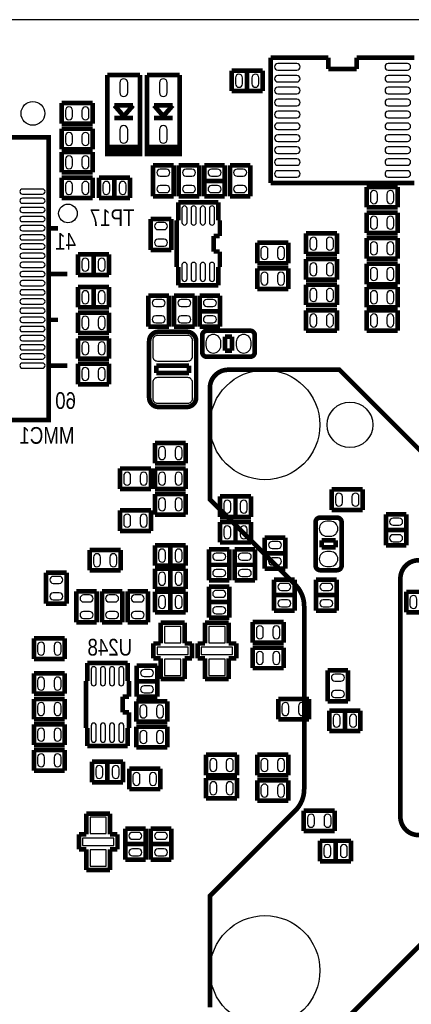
# Model space of a CAD drawing. Extents: x 0 to 181, y -28 to 74.
# Tile 8 of 13: x 86 to 108, y 20 to 74. Entities that reach past the tile are written whole.
import ezdxf
from ezdxf.enums import TextEntityAlignment as Align

# ---------------------------------------------------------------- set-up
doc = ezdxf.new("R2010")
doc.units = 0
doc.layers.add('DXF_BOT', color=7, linetype='CONTINUOUS')

msp = doc.modelspace()

# ---------------------------------------------------------------- linework, layer by layer
at = {"layer": 'DXF_BOT'}
for points in [[(0.040386, 5.266182), (6.040374, 5.266182), (6.040374, 1.066292), (13.640308, 1.066292), (13.640308, 0.066294), (167.140382, 0.066294), (167.140382, 3.316224, -0.414214), (168.14038, 4.316222), (179.83327, 4.316222, 0.199006), (180.186838, 4.46278), (180.493924, 4.769866, 0.198726), (180.640228, 5.123434), (180.640228, 68.509134, 0.198726), (180.493924, 68.862702), (180.186838, 69.169788, 0.199006), (179.83327, 69.316346), (168.14038, 69.316346, -0.414214), (167.140382, 70.316344), (167.140382, 73.566274), (22.64029, 73.566274), (22.64029, 71.966328), (14.400276, 71.966328), (14.400276, 72.4662), (0.040386, 72.4662)], [(100.223828, 70.819264), (101.265228, 70.819264, 1), (101.265228, 71.174864), (100.223828, 71.174864, 1)], [(106.252772, 70.819264), (107.294172, 70.819264, 1), (107.294172, 71.174864), (106.252772, 71.174864, 1)], [(98.292412, 70.0659), (98.292412, 70.3961, 1), (97.911412, 70.3961), (97.911412, 70.0659, 1)], [(99.192588, 70.0659), (99.192588, 70.3961, 1), (98.811588, 70.3961), (98.811588, 70.0659, 1)], [(100.223828, 70.169278), (101.265228, 70.169278, 1), (101.265228, 70.524878), (100.223828, 70.524878, 1)], [(106.252772, 70.169278), (107.294172, 70.169278, 1), (107.294172, 70.524878), (106.252772, 70.524878, 1)], [(91.6051, 70.123812), (91.6051, 69.590412, 1), (92.0369, 69.590412), (92.0369, 70.123812, 1)], [(93.7641, 70.123812), (93.7641, 69.590412, 1), (94.1959, 69.590412), (94.1959, 70.123812, 1)], [(100.223828, 69.519292), (101.265228, 69.519292, 1), (101.265228, 69.874892), (100.223828, 69.874892, 1)], [(106.252772, 69.519292), (107.294172, 69.519292, 1), (107.294172, 69.874892), (106.252772, 69.874892, 1)], [(89.021412, 68.2879), (89.021412, 68.6181, 1), (88.640412, 68.6181), (88.640412, 68.2879, 1)], [(89.921588, 68.2879), (89.921588, 68.6181, 1), (89.540588, 68.6181), (89.540588, 68.2879, 1)], [(100.223828, 68.869306), (101.265228, 68.869306, 1), (101.265228, 69.224906), (100.223828, 69.224906, 1)], [(106.252772, 68.869306), (107.294172, 68.869306, 1), (107.294172, 69.224906), (106.252772, 69.224906, 1)], [(100.223828, 68.21932), (101.265228, 68.21932, 1), (101.265228, 68.57492), (100.223828, 68.57492, 1)], [(106.252772, 68.21932), (107.294172, 68.21932, 1), (107.294172, 68.57492), (106.252772, 68.57492, 1)], [(91.6051, 67.569588), (91.6051, 67.036188, 1), (92.0369, 67.036188), (92.0369, 67.569588, 1)], [(93.7641, 67.569588), (93.7641, 67.036188, 1), (94.1959, 67.036188), (94.1959, 67.569588, 1)], [(100.223828, 67.56908), (101.265228, 67.56908, 1), (101.265228, 67.92468), (100.223828, 67.92468, 1)], [(106.252772, 67.56908), (107.294172, 67.56908, 1), (107.294172, 67.92468), (106.252772, 67.92468, 1)], [(89.021412, 66.8909), (89.021412, 67.2211, 1), (88.640412, 67.2211), (88.640412, 66.8909, 1)], [(89.921588, 66.8909), (89.921588, 67.2211, 1), (89.540588, 67.2211), (89.540588, 66.8909, 1)], [(100.223828, 66.919094), (101.265228, 66.919094, 1), (101.265228, 67.274694), (100.223828, 67.274694, 1)], [(106.252772, 66.919094), (107.294172, 66.919094, 1), (107.294172, 67.274694), (106.252772, 67.274694, 1)], [(89.021412, 65.6209), (89.021412, 65.9511, 1), (88.640412, 65.9511), (88.640412, 65.6209, 1)], [(89.921588, 65.6209), (89.921588, 65.9511, 1), (89.540588, 65.9511), (89.540588, 65.6209, 1)], [(100.223828, 66.269108), (101.265228, 66.269108, 1), (101.265228, 66.624708), (100.223828, 66.624708, 1)], [(106.252772, 66.269108), (107.294172, 66.269108, 1), (107.294172, 66.624708), (106.252772, 66.624708, 1)], [(100.223828, 65.619122), (101.265228, 65.619122, 1), (101.265228, 65.974722), (100.223828, 65.974722, 1)], [(106.252772, 65.619122), (107.294172, 65.619122, 1), (107.294172, 65.974722), (106.252772, 65.974722, 1)], [(94.1451, 65.410588), (93.8149, 65.410588, 1), (93.8149, 65.029588), (94.1451, 65.029588, 1)], [(95.5421, 65.410588), (95.2119, 65.410588, 1), (95.2119, 65.029588), (95.5421, 65.029588, 1)], [(96.6089, 65.029588), (96.9391, 65.029588, 1), (96.9391, 65.410588), (96.6089, 65.410588, 1)], [(98.3361, 65.410588), (98.0059, 65.410588, 1), (98.0059, 65.029588), (98.3361, 65.029588, 1)], [(100.223828, 64.969136), (101.265228, 64.969136, 1), (101.265228, 65.324736), (100.223828, 65.324736, 1)], [(106.252772, 64.969136), (107.294172, 64.969136, 1), (107.294172, 65.324736), (106.252772, 65.324736, 1)], [(89.021412, 64.2239), (89.021412, 64.5541, 1), (88.640412, 64.5541), (88.640412, 64.2239, 1)], [(89.921588, 64.2239), (89.921588, 64.5541, 1), (89.540588, 64.5541), (89.540588, 64.2239, 1)], [(91.053412, 64.2239), (91.053412, 64.5541, 1), (90.672412, 64.5541), (90.672412, 64.2239, 1)], [(91.953588, 64.2239), (91.953588, 64.5541, 1), (91.572588, 64.5541), (91.572588, 64.2239, 1)], [(94.1451, 64.510412), (93.8149, 64.510412, 1), (93.8149, 64.129412), (94.1451, 64.129412, 1)], [(95.5421, 64.510412), (95.2119, 64.510412, 1), (95.2119, 64.129412), (95.5421, 64.129412, 1)], [(96.6089, 64.129412), (96.9391, 64.129412, 1), (96.9391, 64.510412), (96.6089, 64.510412, 1)], [(98.3361, 64.510412), (98.0059, 64.510412, 1), (98.0059, 64.129412), (98.3361, 64.129412, 1)], [(87.383112, 64.325754), (86.290912, 64.325754, 1), (86.290912, 64.046354), (87.383112, 64.046354, 1)], [(105.658412, 63.7159), (105.658412, 64.0461, 1), (105.277412, 64.0461), (105.277412, 63.7159, 1)], [(106.558588, 63.7159), (106.558588, 64.0461, 1), (106.177588, 64.0461), (106.177588, 63.7159, 1)], [(87.383112, 63.825628), (86.290912, 63.825628, 1), (86.290912, 63.546228), (87.383112, 63.546228, 1)], [(87.383112, 63.325756), (86.290912, 63.325756, 1), (86.290912, 63.046356), (87.383112, 63.046356, 1)], [(94.995238, 63.261494), (94.995238, 62.499494, 1), (95.274638, 62.499494), (95.274638, 63.261494, 1)], [(95.495364, 63.261494), (95.495364, 62.499494, 1), (95.774764, 62.499494), (95.774764, 63.261494, 1)], [(95.995236, 63.261494), (95.995236, 62.499494, 1), (96.274636, 62.499494), (96.274636, 63.261494, 1)], [(96.495362, 63.261494), (96.495362, 62.499494, 1), (96.774762, 62.499494), (96.774762, 63.261494, 1)], [(87.383112, 62.82563), (86.290912, 62.82563, 1), (86.290912, 62.54623), (87.383112, 62.54623, 1)], [(93.6879, 62.108588), (94.0181, 62.108588, 1), (94.0181, 62.489588), (93.6879, 62.489588, 1)], [(105.277412, 62.6491), (105.277412, 62.3189, 1), (105.658412, 62.3189), (105.658412, 62.6491, 1)], [(106.177588, 62.6491), (106.177588, 62.3189, 1), (106.558588, 62.3189), (106.558588, 62.6491, 1)], [(87.383112, 62.325758), (86.290912, 62.325758, 1), (86.290912, 62.046358), (87.383112, 62.046358, 1)], [(87.383112, 61.825632), (86.290912, 61.825632, 1), (86.290912, 61.546232), (87.383112, 61.546232, 1)], [(87.383112, 61.32576), (86.290912, 61.32576, 1), (86.290912, 61.04636), (87.383112, 61.04636, 1)], [(93.6879, 61.208412), (94.0181, 61.208412, 1), (94.0181, 61.589412), (93.6879, 61.589412, 1)], [(102.356412, 61.1759), (102.356412, 61.5061, 1), (101.975412, 61.5061), (101.975412, 61.1759, 1)], [(103.256588, 61.1759), (103.256588, 61.5061, 1), (102.875588, 61.5061), (102.875588, 61.1759, 1)], [(105.658412, 60.9219), (105.658412, 61.2521, 1), (105.277412, 61.2521), (105.277412, 60.9219, 1)], [(106.558588, 60.9219), (106.558588, 61.2521, 1), (106.177588, 61.2521), (106.177588, 60.9219, 1)], [(87.383112, 60.825634), (86.290912, 60.825634, 1), (86.290912, 60.546234), (87.383112, 60.546234, 1)], [(99.308412, 60.9981), (99.308412, 60.6679, 1), (99.689412, 60.6679), (99.689412, 60.9981, 1)], [(100.208588, 60.9981), (100.208588, 60.6679, 1), (100.589588, 60.6679), (100.589588, 60.9981, 1)], [(87.383112, 60.325762), (86.290912, 60.325762, 1), (86.290912, 60.046362), (87.383112, 60.046362, 1)], [(89.910412, 60.0329), (89.910412, 60.3631, 1), (89.529412, 60.3631), (89.529412, 60.0329, 1)], [(90.810588, 60.0329), (90.810588, 60.3631, 1), (90.429588, 60.3631), (90.429588, 60.0329, 1)], [(94.995238, 60.182506), (94.995238, 59.420506, 1), (95.274638, 59.420506), (95.274638, 60.182506, 1)], [(95.495364, 60.182506), (95.495364, 59.420506, 1), (95.774764, 59.420506), (95.774764, 60.182506, 1)], [(95.995236, 60.182506), (95.995236, 59.420506, 1), (96.274636, 59.420506), (96.274636, 60.182506, 1)], [(96.495362, 60.182506), (96.495362, 59.420506, 1), (96.774762, 59.420506), (96.774762, 60.182506, 1)], [(101.975412, 60.1091), (101.975412, 59.7789, 1), (102.356412, 59.7789), (102.356412, 60.1091, 1)], [(102.875588, 60.1091), (102.875588, 59.7789, 1), (103.256588, 59.7789), (103.256588, 60.1091, 1)], [(87.383112, 59.825636), (86.290912, 59.825636, 1), (86.290912, 59.546236), (87.383112, 59.546236, 1)], [(99.689412, 59.2709), (99.689412, 59.6011, 1), (99.308412, 59.6011), (99.308412, 59.2709, 1)], [(100.589588, 59.2709), (100.589588, 59.6011, 1), (100.208588, 59.6011), (100.208588, 59.2709, 1)], [(105.277412, 59.8551), (105.277412, 59.5249, 1), (105.658412, 59.5249), (105.658412, 59.8551, 1)], [(106.177588, 59.8551), (106.177588, 59.5249, 1), (106.558588, 59.5249), (106.558588, 59.8551, 1)], [(87.383112, 59.325764), (86.290912, 59.325764, 1), (86.290912, 59.046364), (87.383112, 59.046364, 1)], [(87.383112, 58.825638), (86.290912, 58.825638, 1), (86.290912, 58.546238), (87.383112, 58.546238, 1)], [(89.910412, 58.2549), (89.910412, 58.5851, 1), (89.529412, 58.5851), (89.529412, 58.2549, 1)], [(90.810588, 58.2549), (90.810588, 58.5851, 1), (90.429588, 58.5851), (90.429588, 58.2549, 1)], [(102.356412, 58.3819), (102.356412, 58.7121, 1), (101.975412, 58.7121), (101.975412, 58.3819, 1)], [(103.256588, 58.3819), (103.256588, 58.7121, 1), (102.875588, 58.7121), (102.875588, 58.3819, 1)], [(105.658412, 58.2549), (105.658412, 58.5851, 1), (105.277412, 58.5851), (105.277412, 58.2549, 1)], [(106.558588, 58.2549), (106.558588, 58.5851, 1), (106.177588, 58.5851), (106.177588, 58.2549, 1)], [(87.383112, 58.325766), (86.290912, 58.325766, 1), (86.290912, 58.046366), (87.383112, 58.046366, 1)], [(93.8911, 58.298588), (93.5609, 58.298588, 1), (93.5609, 57.917588), (93.8911, 57.917588, 1)], [(95.2881, 58.298588), (94.9579, 58.298588, 1), (94.9579, 57.917588), (95.2881, 57.917588, 1)], [(96.6851, 58.298588), (96.3549, 58.298588, 1), (96.3549, 57.917588), (96.6851, 57.917588, 1)], [(87.383112, 57.82564), (86.290912, 57.82564, 1), (86.290912, 57.54624), (87.383112, 57.54624, 1)], [(101.975412, 57.3151), (101.975412, 56.9849, 1), (102.356412, 56.9849), (102.356412, 57.3151, 1)], [(102.875588, 57.3151), (102.875588, 56.9849, 1), (103.256588, 56.9849), (103.256588, 57.3151, 1)], [(105.277412, 57.3151), (105.277412, 56.9849, 1), (105.658412, 56.9849), (105.658412, 57.3151, 1)], [(106.177588, 57.3151), (106.177588, 56.9849, 1), (106.558588, 56.9849), (106.558588, 57.3151, 1)], [(87.383112, 57.325768), (86.290912, 57.325768, 1), (86.290912, 57.046368), (87.383112, 57.046368, 1)], [(89.910412, 56.8579), (89.910412, 57.1881, 1), (89.529412, 57.1881), (89.529412, 56.8579, 1)], [(90.810588, 56.8579), (90.810588, 57.1881, 1), (90.429588, 57.1881), (90.429588, 56.8579, 1)], [(93.8911, 57.398412), (93.5609, 57.398412, 1), (93.5609, 57.017412), (93.8911, 57.017412, 1)], [(95.2881, 57.398412), (94.9579, 57.398412, 1), (94.9579, 57.017412), (95.2881, 57.017412, 1)], [(96.6851, 57.398412), (96.3549, 57.398412, 1), (96.3549, 57.017412), (96.6851, 57.017412, 1)], [(87.383112, 56.825642), (86.290912, 56.825642, 1), (86.290912, 56.546242), (87.383112, 56.546242, 1)], [(87.383112, 56.32577), (86.290912, 56.32577, 1), (86.290912, 56.04637), (87.383112, 56.04637, 1)], [(89.910412, 55.4609), (89.910412, 55.7911, 1), (89.529412, 55.7911), (89.529412, 55.4609, 1)], [(90.810588, 55.4609), (90.810588, 55.7911, 1), (90.429588, 55.7911), (90.429588, 55.4609, 1)], [(93.4085, 56.077612), (93.4085, 55.188612, 0.414214), (93.6625, 54.934612), (95.3135, 54.934612, 0.414214), (95.5675, 55.188612), (95.5675, 56.077612, 0.414214), (95.3135, 56.331612), (93.6625, 56.331612, 0.414214), (93.4085, 56.077612)], [(96.3041, 55.9816), (96.3041, 55.7784, 1), (97.1169, 55.7784), (97.1169, 55.9816, 1)], [(97.9551, 55.9816), (97.9551, 55.7784, 1), (98.7679, 55.7784), (98.7679, 55.9816, 1)], [(87.383112, 55.825644), (86.290912, 55.825644, 1), (86.290912, 55.546244), (87.383112, 55.546244, 1)], [(87.383112, 55.325772), (86.290912, 55.325772, 1), (86.290912, 55.046372), (87.383112, 55.046372, 1)], [(87.383112, 54.825646), (86.290912, 54.825646, 1), (86.290912, 54.546246), (87.383112, 54.546246, 1)], [(89.910412, 54.0639), (89.910412, 54.3941, 1), (89.529412, 54.3941), (89.529412, 54.0639, 1)], [(90.810588, 54.0639), (90.810588, 54.3941, 1), (90.429588, 54.3941), (90.429588, 54.0639, 1)], [(93.4085, 53.777388), (93.4085, 52.888388, 0.414214), (93.6625, 52.634388), (95.3135, 52.634388, 0.414214), (95.5675, 52.888388), (95.5675, 53.777388, 0.414214), (95.3135, 54.031388), (93.6625, 54.031388, 0.414214), (93.4085, 53.777388)], [(94.101412, 49.7459), (94.101412, 50.0761, 1), (93.720412, 50.0761), (93.720412, 49.7459, 1)], [(95.001588, 49.7459), (95.001588, 50.0761, 1), (94.620588, 50.0761), (94.620588, 49.7459, 1)], [(92.196412, 48.3489), (92.196412, 48.6791, 1), (91.815412, 48.6791), (91.815412, 48.3489, 1)], [(93.096588, 48.3489), (93.096588, 48.6791, 1), (92.715588, 48.6791), (92.715588, 48.3489, 1)], [(94.101412, 48.3489), (94.101412, 48.6791, 1), (93.720412, 48.6791), (93.720412, 48.3489, 1)], [(95.001588, 48.3489), (95.001588, 48.6791, 1), (94.620588, 48.6791), (94.620588, 48.3489, 1)], [(94.101412, 46.9519), (94.101412, 47.2821, 1), (93.720412, 47.2821), (93.720412, 46.9519, 1)], [(95.001588, 46.9519), (95.001588, 47.2821, 1), (94.620588, 47.2821), (94.620588, 46.9519, 1)], [(97.657412, 46.8249), (97.657412, 47.1551, 1), (97.276412, 47.1551), (97.276412, 46.8249, 1)], [(98.557588, 46.8249), (98.557588, 47.1551, 1), (98.176588, 47.1551), (98.176588, 46.8249, 1)], [(103.753412, 47.2059), (103.753412, 47.5361, 1), (103.372412, 47.5361), (103.372412, 47.2059, 1)], [(104.653588, 47.2059), (104.653588, 47.5361, 1), (104.272588, 47.5361), (104.272588, 47.2059, 1)], [(92.196412, 46.0629), (92.196412, 46.3931, 1), (91.815412, 46.3931), (91.815412, 46.0629, 1)], [(93.096588, 46.0629), (93.096588, 46.3931, 1), (92.715588, 46.3931), (92.715588, 46.0629, 1)], [(106.5149, 45.979588), (106.8451, 45.979588, 1), (106.8451, 46.360588), (106.5149, 46.360588, 1)], [(97.276412, 45.7581), (97.276412, 45.4279, 1), (97.657412, 45.4279), (97.657412, 45.7581, 1)], [(98.176588, 45.7581), (98.176588, 45.4279, 1), (98.557588, 45.4279), (98.557588, 45.7581, 1)], [(103.0986, 46.1899), (102.8954, 46.1899, 1), (102.8954, 45.3771), (103.0986, 45.3771, 1)], [(106.5149, 45.079412), (106.8451, 45.079412, 1), (106.8451, 45.460412), (106.5149, 45.460412, 1)], [(93.720412, 44.4881), (93.720412, 44.1579, 1), (94.101412, 44.1579), (94.101412, 44.4881, 1)], [(94.620588, 44.4881), (94.620588, 44.1579, 1), (95.001588, 44.1579), (95.001588, 44.4881, 1)], [(100.2411, 45.090588), (99.9109, 45.090588, 1), (99.9109, 44.709588), (100.2411, 44.709588, 1)], [(90.164412, 44.2341), (90.164412, 43.9039, 1), (90.545412, 43.9039), (90.545412, 44.2341, 1)], [(91.064588, 44.2341), (91.064588, 43.9039, 1), (91.445588, 43.9039), (91.445588, 44.2341, 1)], [(97.1931, 44.455588), (96.8629, 44.455588, 1), (96.8629, 44.074588), (97.1931, 44.074588, 1)], [(98.5901, 44.455588), (98.2599, 44.455588, 1), (98.2599, 44.074588), (98.5901, 44.074588, 1)], [(100.2411, 44.190412), (99.9109, 44.190412, 1), (99.9109, 43.809412), (100.2411, 43.809412, 1)], [(103.0986, 44.5389), (102.8954, 44.5389, 1), (102.8954, 43.7261), (103.0986, 43.7261, 1)], [(97.1931, 43.555412), (96.8629, 43.555412, 1), (96.8629, 43.174412), (97.1931, 43.174412, 1)], [(98.5901, 43.555412), (98.2599, 43.555412, 1), (98.2599, 43.174412), (98.5901, 43.174412, 1)], [(87.9729, 42.804588), (88.3031, 42.804588, 1), (88.3031, 43.185588), (87.9729, 43.185588, 1)], [(93.720412, 43.2181), (93.720412, 42.8879, 1), (94.101412, 42.8879), (94.101412, 43.2181, 1)], [(94.620588, 43.2181), (94.620588, 42.8879, 1), (95.001588, 42.8879), (95.001588, 43.2181, 1)], [(100.4189, 42.423588), (100.7491, 42.423588, 1), (100.7491, 42.804588), (100.4189, 42.804588, 1)], [(102.7049, 42.423588), (103.0351, 42.423588, 1), (103.0351, 42.804588), (102.7049, 42.804588, 1)], [(87.9729, 41.904412), (88.3031, 41.904412, 1), (88.3031, 42.285412), (87.9729, 42.285412, 1)], [(89.9541, 42.169588), (89.6239, 42.169588, 1), (89.6239, 41.788588), (89.9541, 41.788588, 1)], [(91.3511, 42.169588), (91.0209, 42.169588, 1), (91.0209, 41.788588), (91.3511, 41.788588, 1)], [(92.7481, 42.169588), (92.4179, 42.169588, 1), (92.4179, 41.788588), (92.7481, 41.788588, 1)], [(93.720412, 41.9481), (93.720412, 41.6179, 1), (94.101412, 41.6179), (94.101412, 41.9481, 1)], [(94.620588, 41.9481), (94.620588, 41.6179, 1), (95.001588, 41.6179), (95.001588, 41.9481, 1)], [(96.8629, 42.042588), (97.1931, 42.042588, 1), (97.1931, 42.423588), (96.8629, 42.423588, 1)], [(107.436412, 41.9481), (107.436412, 41.6179, 1), (107.817412, 41.6179), (107.817412, 41.9481, 1)], [(96.8629, 41.142412), (97.1931, 41.142412, 1), (97.1931, 41.523412), (96.8629, 41.523412, 1)], [(100.4189, 41.523412), (100.7491, 41.523412, 1), (100.7491, 41.904412), (100.4189, 41.904412, 1)], [(102.7049, 41.523412), (103.0351, 41.523412, 1), (103.0351, 41.904412), (102.7049, 41.904412, 1)], [(89.9541, 41.269412), (89.6239, 41.269412, 1), (89.6239, 40.888412), (89.9541, 40.888412, 1)], [(91.3511, 41.269412), (91.0209, 41.269412, 1), (91.0209, 40.888412), (91.3511, 40.888412, 1)], [(92.7481, 41.269412), (92.4179, 41.269412, 1), (92.4179, 40.888412), (92.7481, 40.888412, 1)], [(99.435412, 39.9669), (99.435412, 40.2971, 1), (99.054412, 40.2971), (99.054412, 39.9669, 1)], [(100.335588, 39.9669), (100.335588, 40.2971, 1), (99.954588, 40.2971), (99.954588, 39.9669, 1)], [(87.497412, 39.0779), (87.497412, 39.4081, 1), (87.116412, 39.4081), (87.116412, 39.0779, 1)], [(88.397588, 39.0779), (88.397588, 39.4081, 1), (88.016588, 39.4081), (88.016588, 39.0779, 1)], [(99.435412, 38.5699), (99.435412, 38.9001, 1), (99.054412, 38.9001), (99.054412, 38.5699, 1)], [(100.335588, 38.5699), (100.335588, 38.9001, 1), (99.954588, 38.9001), (99.954588, 38.5699, 1)], [(90.042238, 38.115494), (90.042238, 37.353494, 1), (90.321638, 37.353494), (90.321638, 38.115494, 1)], [(90.542364, 38.115494), (90.542364, 37.353494, 1), (90.821764, 37.353494), (90.821764, 38.115494, 1)], [(91.042236, 38.115494), (91.042236, 37.353494, 1), (91.321636, 37.353494), (91.321636, 38.115494, 1)], [(91.542362, 38.115494), (91.542362, 37.353494, 1), (91.821762, 37.353494), (91.821762, 38.115494, 1)], [(87.497412, 37.1729), (87.497412, 37.5031, 1), (87.116412, 37.5031), (87.116412, 37.1729, 1)], [(88.397588, 37.1729), (88.397588, 37.5031, 1), (88.016588, 37.5031), (88.016588, 37.1729, 1)], [(93.2561, 38.105588), (92.9259, 38.105588, 1), (92.9259, 37.724588), (93.2561, 37.724588, 1)], [(103.3399, 37.470588), (103.6701, 37.470588, 1), (103.6701, 37.851588), (103.3399, 37.851588, 1)], [(93.2561, 37.205412), (92.9259, 37.205412, 1), (92.9259, 36.824412), (93.2561, 36.824412, 1)], [(103.3399, 36.570412), (103.6701, 36.570412, 1), (103.6701, 36.951412), (103.3399, 36.951412, 1)], [(87.497412, 35.7759), (87.497412, 36.1061, 1), (87.116412, 36.1061), (87.116412, 35.7759, 1)], [(88.397588, 35.7759), (88.397588, 36.1061, 1), (88.016588, 36.1061), (88.016588, 35.7759, 1)], [(92.704412, 35.9791), (92.704412, 35.6489, 1), (93.085412, 35.6489), (93.085412, 35.9791, 1)], [(93.604588, 35.9791), (93.604588, 35.6489, 1), (93.985588, 35.6489), (93.985588, 35.9791, 1)], [(100.832412, 35.7759), (100.832412, 36.1061, 1), (100.451412, 36.1061), (100.451412, 35.7759, 1)], [(101.732588, 35.7759), (101.732588, 36.1061, 1), (101.351588, 36.1061), (101.351588, 35.7759, 1)], [(103.626412, 35.1409), (103.626412, 35.4711, 1), (103.245412, 35.4711), (103.245412, 35.1409, 1)], [(104.526588, 35.1409), (104.526588, 35.4711, 1), (104.145588, 35.4711), (104.145588, 35.1409, 1)], [(90.042238, 35.036506), (90.042238, 34.274506, 1), (90.321638, 34.274506), (90.321638, 35.036506, 1)], [(90.542364, 35.036506), (90.542364, 34.274506, 1), (90.821764, 34.274506), (90.821764, 35.036506, 1)], [(91.042236, 35.036506), (91.042236, 34.274506, 1), (91.321636, 34.274506), (91.321636, 35.036506, 1)], [(91.542362, 35.036506), (91.542362, 34.274506, 1), (91.821762, 34.274506), (91.821762, 35.036506, 1)], [(87.497412, 34.3789), (87.497412, 34.7091, 1), (87.116412, 34.7091), (87.116412, 34.3789, 1)], [(88.397588, 34.3789), (88.397588, 34.7091, 1), (88.016588, 34.7091), (88.016588, 34.3789, 1)], [(92.704412, 34.5821), (92.704412, 34.2519, 1), (93.085412, 34.2519), (93.085412, 34.5821, 1)], [(93.604588, 34.5821), (93.604588, 34.2519, 1), (93.985588, 34.2519), (93.985588, 34.5821, 1)], [(87.497412, 32.9819), (87.497412, 33.3121, 1), (87.116412, 33.3121), (87.116412, 32.9819, 1)], [(88.397588, 32.9819), (88.397588, 33.3121, 1), (88.016588, 33.3121), (88.016588, 32.9819, 1)], [(90.672412, 32.3469), (90.672412, 32.6771, 1), (90.291412, 32.6771), (90.291412, 32.3469, 1)], [(91.572588, 32.3469), (91.572588, 32.6771, 1), (91.191588, 32.6771), (91.191588, 32.3469, 1)], [(96.514412, 33.0581), (96.514412, 32.7279, 1), (96.895412, 32.7279), (96.895412, 33.0581, 1)], [(97.414588, 33.0581), (97.414588, 32.7279, 1), (97.795588, 32.7279), (97.795588, 33.0581, 1)], [(99.689412, 32.7279), (99.689412, 33.0581, 1), (99.308412, 33.0581), (99.308412, 32.7279, 1)], [(100.589588, 32.7279), (100.589588, 33.0581, 1), (100.208588, 33.0581), (100.208588, 32.7279, 1)], [(92.704412, 31.9659), (92.704412, 32.2961, 1), (92.323412, 32.2961), (92.323412, 31.9659, 1)], [(93.604588, 31.9659), (93.604588, 32.2961, 1), (93.223588, 32.2961), (93.223588, 31.9659, 1)], [(96.895412, 31.4579), (96.895412, 31.7881, 1), (96.514412, 31.7881), (96.514412, 31.4579, 1)], [(97.795588, 31.4579), (97.795588, 31.7881, 1), (97.414588, 31.7881), (97.414588, 31.4579, 1)], [(99.308412, 31.6611), (99.308412, 31.3309, 1), (99.689412, 31.3309), (99.689412, 31.6611, 1)], [(100.208588, 31.6611), (100.208588, 31.3309, 1), (100.589588, 31.3309), (100.589588, 31.6611, 1)], [(101.848412, 30.0101), (101.848412, 29.6799, 1), (102.229412, 29.6799), (102.229412, 30.0101, 1)], [(102.748588, 30.0101), (102.748588, 29.6799, 1), (103.129588, 29.6799), (103.129588, 30.0101, 1)], [(92.6211, 29.215588), (92.2909, 29.215588, 1), (92.2909, 28.834588), (92.6211, 28.834588, 1)], [(94.0181, 29.215588), (93.6879, 29.215588, 1), (93.6879, 28.834588), (94.0181, 28.834588, 1)], [(102.737412, 28.3591), (102.737412, 28.0289, 1), (103.118412, 28.0289), (103.118412, 28.3591, 1)], [(103.637588, 28.3591), (103.637588, 28.0289, 1), (104.018588, 28.0289), (104.018588, 28.3591, 1)], [(92.6211, 28.315412), (92.2909, 28.315412, 1), (92.2909, 27.934412), (92.6211, 27.934412, 1)], [(94.0181, 28.315412), (93.6879, 28.315412, 1), (93.6879, 27.934412), (94.0181, 27.934412, 1)]]:
    msp.add_lwpolyline(points, format="xyb", close=True, dxfattribs=at)
at = {"layer": 'DXF_BOT', "const_width": 0.254}
for points in [[(99.842828, 71.498968), (99.842828, 64.645032)], [(102.983284, 71.498968), (99.843082, 71.498968)], [(102.983284, 70.878446), (102.983284, 71.498968)], [(107.674918, 71.498968), (104.534716, 71.498968)], [(104.534716, 71.498968), (104.534716, 70.878446)], [(104.534716, 70.878446), (102.983284, 70.878446)], [(90.932, 70.542912), (90.932, 66.363088)], [(92.71, 70.542912), (90.932, 70.542912)], [(92.71, 66.363088), (92.71, 70.542912)], [(93.091, 70.542912), (93.091, 66.363088)], [(94.869, 70.542912), (93.091, 70.542912)], [(94.869, 66.363088), (94.869, 70.542912)], [(99.395788, 70.7898), (97.708212, 70.7898)], [(97.708212, 70.7898), (97.708212, 69.6722)], [(98.552, 70.7898), (98.552, 69.6722)], [(99.395788, 69.6722), (99.395788, 70.7898)], [(97.708212, 69.6722), (99.395788, 69.6722)], [(88.437212, 69.0118), (88.437212, 67.8942)], [(90.124788, 69.0118), (88.437212, 69.0118)], [(90.124788, 67.8942), (90.124788, 69.0118)], [(91.313, 68.8848), (92.329, 68.8848)], [(91.821, 68.3006), (91.313, 68.8848)], [(92.329, 68.8848), (91.821, 68.3006)], [(93.472, 68.8848), (94.488, 68.8848)], [(93.98, 68.3006), (93.472, 68.8848)], [(94.488, 68.8848), (93.98, 68.3006)], [(92.329, 68.199), (91.313, 68.199)], [(94.488, 68.199), (93.472, 68.199)], [(88.437212, 67.8942), (90.124788, 67.8942)], [(88.437212, 67.6148), (88.437212, 66.4972)], [(90.124788, 67.6148), (88.437212, 67.6148)], [(90.124788, 66.4972), (90.124788, 67.6148)], [(91.059, 66.617088), (92.71, 66.617088)], [(93.218, 66.617088), (94.869, 66.617088)], [(88.437212, 66.4972), (90.124788, 66.4972)], [(88.437212, 66.3448), (88.437212, 65.2272)], [(90.124788, 66.3448), (88.437212, 66.3448)], [(90.124788, 65.2272), (90.124788, 66.3448)], [(92.71, 66.363088), (90.932, 66.363088), (90.932, 66.236088), (92.71, 66.236088), (92.71, 66.490088), (91.059, 66.490088)], [(94.869, 66.363088), (93.091, 66.363088), (93.091, 66.236088), (94.869, 66.236088), (94.869, 66.490088), (93.218, 66.490088)], [(94.5388, 65.613788), (93.4212, 65.613788)], [(93.4212, 65.613788), (93.4212, 63.926212)], [(94.5388, 63.926212), (94.5388, 65.613788)], [(95.9358, 65.613788), (94.8182, 65.613788)], [(94.8182, 65.613788), (94.8182, 63.926212)], [(95.9358, 63.926212), (95.9358, 65.613788)], [(97.3328, 65.613788), (96.2152, 65.613788)], [(96.2152, 65.613788), (96.2152, 63.926212)], [(97.3328, 63.926212), (97.3328, 65.613788)], [(98.7298, 65.613788), (97.6122, 65.613788)], [(97.6122, 65.613788), (97.6122, 63.926212)], [(98.7298, 63.926212), (98.7298, 65.613788)], [(88.437212, 65.2272), (90.124788, 65.2272)], [(88.437212, 64.9478), (88.437212, 63.8302)], [(90.124788, 64.9478), (88.437212, 64.9478)], [(90.124788, 63.8302), (90.124788, 64.9478)], [(92.156788, 64.9478), (90.469212, 64.9478)], [(90.469212, 64.9478), (90.469212, 63.8302)], [(91.313, 64.9478), (91.313, 63.8302)], [(92.156788, 63.8302), (92.156788, 64.9478)], [(97.3328, 64.77), (96.2152, 64.77)], [(99.843082, 64.645032), (107.674918, 64.645032)], [(105.074212, 64.4398), (105.074212, 63.3222)], [(106.761788, 64.4398), (105.074212, 64.4398)], [(106.761788, 63.3222), (106.761788, 64.4398)], [(88.437212, 63.8302), (90.124788, 63.8302)], [(90.469212, 63.8302), (92.156788, 63.8302)], [(93.4212, 63.926212), (94.5388, 63.926212)], [(94.8182, 63.926212), (95.9358, 63.926212)], [(96.2152, 63.926212), (97.3328, 63.926212)], [(97.6122, 63.926212), (98.7298, 63.926212)], [(96.977962, 63.604394), (94.792038, 63.604394)], [(94.792038, 63.604394), (94.792038, 62.618112)], [(96.977962, 62.618112), (96.977962, 63.604394)], [(105.074212, 63.3222), (106.761788, 63.3222)], [(106.761788, 63.0428), (105.074212, 63.0428)], [(105.074212, 63.0428), (105.074212, 61.9252)], [(106.761788, 61.9252), (106.761788, 63.0428)], [(94.4118, 62.692788), (93.2942, 62.692788)], [(93.2942, 62.692788), (93.2942, 61.005212)], [(94.4118, 61.005212), (94.4118, 62.692788)], [(94.792038, 62.618112), (94.707964, 62.618112)], [(94.707964, 62.618112), (94.707964, 60.063888)], [(97.062036, 62.618112), (96.977962, 62.618112)], [(97.062036, 61.766704), (97.062036, 62.618112)], [(87.726012, 62.186058), (88.234012, 62.186058)], [(96.721422, 60.915296), (96.721422, 61.766704)], [(96.721422, 61.766704), (97.062036, 61.766704)], [(101.772212, 61.8998), (101.772212, 60.7822)], [(103.459788, 61.8998), (101.772212, 61.8998)], [(103.459788, 60.7822), (103.459788, 61.8998)], [(105.074212, 61.9252), (106.761788, 61.9252)], [(100.792788, 61.3918), (99.105212, 61.3918)], [(99.105212, 61.3918), (99.105212, 60.2742)], [(100.792788, 60.2742), (100.792788, 61.3918)], [(105.074212, 61.6458), (105.074212, 60.5282)], [(106.761788, 61.6458), (105.074212, 61.6458)], [(106.761788, 60.5282), (106.761788, 61.6458)], [(91.013788, 60.7568), (89.326212, 60.7568)], [(89.326212, 60.7568), (89.326212, 59.6392)], [(90.17, 60.7568), (90.17, 59.6392)], [(91.013788, 59.6392), (91.013788, 60.7568)], [(93.2942, 61.005212), (94.4118, 61.005212)], [(97.062036, 60.915296), (96.721422, 60.915296)], [(97.062036, 60.063888), (97.062036, 60.915296)], [(101.772212, 60.7822), (103.459788, 60.7822)], [(94.707964, 60.063888), (94.792038, 60.063888)], [(94.792038, 60.063888), (94.792038, 59.077606)], [(96.977962, 59.077606), (96.977962, 60.063888)], [(96.977962, 60.063888), (97.062036, 60.063888)], [(99.105212, 60.2742), (100.792788, 60.2742)], [(103.459788, 60.5028), (101.772212, 60.5028)], [(101.772212, 60.5028), (101.772212, 59.3852)], [(103.459788, 59.3852), (103.459788, 60.5028)], [(105.074212, 60.5282), (106.761788, 60.5282)], [(106.761788, 60.2488), (105.074212, 60.2488)], [(105.074212, 60.2488), (105.074212, 59.1312)], [(106.761788, 59.1312), (106.761788, 60.2488)], [(87.726012, 59.685936), (88.742012, 59.685936)], [(89.326212, 59.6392), (91.013788, 59.6392)], [(99.105212, 59.9948), (99.105212, 58.8772)], [(100.792788, 59.9948), (99.105212, 59.9948)], [(100.792788, 58.8772), (100.792788, 59.9948)], [(94.792038, 59.077606), (96.977962, 59.077606)], [(101.772212, 59.3852), (103.459788, 59.3852)], [(101.772212, 59.1058), (101.772212, 57.9882)], [(103.459788, 59.1058), (101.772212, 59.1058)], [(103.459788, 57.9882), (103.459788, 59.1058)], [(105.074212, 59.1312), (106.761788, 59.1312)], [(91.013788, 58.9788), (89.326212, 58.9788)], [(89.326212, 58.9788), (89.326212, 57.8612)], [(90.17, 58.9788), (90.17, 57.8612)], [(91.013788, 57.8612), (91.013788, 58.9788)], [(94.2848, 58.501788), (93.1672, 58.501788)], [(93.1672, 58.501788), (93.1672, 56.814212)], [(94.2848, 56.814212), (94.2848, 58.501788)], [(95.6818, 58.501788), (94.5642, 58.501788)], [(94.5642, 58.501788), (94.5642, 56.814212)], [(95.6818, 56.814212), (95.6818, 58.501788)], [(95.9612, 58.501788), (95.9612, 56.814212)], [(97.0788, 58.501788), (95.9612, 58.501788)], [(97.0788, 56.814212), (97.0788, 58.501788)], [(99.105212, 58.8772), (100.792788, 58.8772)], [(105.074212, 58.9788), (105.074212, 57.8612)], [(106.761788, 58.9788), (105.074212, 58.9788)], [(106.761788, 57.8612), (106.761788, 58.9788)], [(101.772212, 57.9882), (103.459788, 57.9882)], [(89.326212, 57.8612), (91.013788, 57.8612)], [(89.326212, 57.5818), (89.326212, 56.4642)], [(91.013788, 57.5818), (89.326212, 57.5818)], [(91.013788, 56.4642), (91.013788, 57.5818)], [(95.9612, 57.658), (97.0788, 57.658)], [(103.459788, 57.7088), (101.772212, 57.7088)], [(101.772212, 57.7088), (101.772212, 56.5912)], [(103.459788, 56.5912), (103.459788, 57.7088)], [(105.074212, 57.8612), (106.761788, 57.8612)], [(106.761788, 57.7088), (105.074212, 57.7088)], [(105.074212, 57.7088), (105.074212, 56.5912)], [(106.761788, 56.5912), (106.761788, 57.7088)], [(87.726012, 57.186068), (88.234012, 57.186068)], [(89.326212, 56.4642), (91.013788, 56.4642)], [(93.1672, 56.814212), (94.2848, 56.814212)], [(94.5642, 56.814212), (95.6818, 56.814212)], [(95.9612, 56.814212), (97.0788, 56.814212)], [(101.772212, 56.5912), (103.459788, 56.5912)], [(105.074212, 56.5912), (106.761788, 56.5912)], [(89.326212, 56.1848), (89.326212, 55.0672)], [(91.013788, 56.1848), (89.326212, 56.1848)], [(91.013788, 55.0672), (91.013788, 56.1848)], [(97.7265, 56.261), (97.3455, 56.261)], [(97.3455, 56.261), (97.3455, 55.499)], [(97.7265, 55.499), (97.7265, 56.261)], [(97.3455, 55.499), (97.7265, 55.499)], [(87.726012, 54.685946), (88.742012, 54.685946)], [(89.326212, 55.0672), (91.013788, 55.0672)], [(89.326212, 54.7878), (89.326212, 53.6702)], [(91.013788, 54.7878), (89.326212, 54.7878)], [(91.013788, 53.6702), (91.013788, 54.7878)], [(93.599, 54.682898), (93.599, 54.283102)], [(95.377, 54.682898), (93.599, 54.682898)], [(93.599, 54.283102), (95.377, 54.283102)], [(95.377, 54.283102), (95.377, 54.682898)], [(89.326212, 53.6702), (91.013788, 53.6702)], [(93.517212, 50.4698), (93.517212, 49.3522)], [(95.204788, 50.4698), (93.517212, 50.4698)], [(95.204788, 49.3522), (95.204788, 50.4698)], [(93.517212, 49.3522), (95.204788, 49.3522)], [(91.612212, 49.0728), (91.612212, 47.9552)], [(93.299788, 49.0728), (91.612212, 49.0728)], [(93.299788, 47.9552), (93.299788, 49.0728)], [(93.517212, 49.0728), (93.517212, 47.9552)], [(95.204788, 49.0728), (93.517212, 49.0728)], [(95.204788, 47.9552), (95.204788, 49.0728)], [(91.612212, 47.9552), (93.299788, 47.9552)], [(93.517212, 47.9552), (95.204788, 47.9552)], [(103.169212, 47.9298), (103.169212, 46.8122)], [(104.856788, 47.9298), (103.169212, 47.9298)], [(104.856788, 46.8122), (104.856788, 47.9298)], [(93.517212, 47.6758), (93.517212, 46.5582)], [(95.204788, 47.6758), (93.517212, 47.6758)], [(95.204788, 46.5582), (95.204788, 47.6758)], [(98.760788, 47.5488), (97.073212, 47.5488)], [(97.073212, 47.5488), (97.073212, 46.4312)], [(97.917, 47.5488), (97.917, 46.4312)], [(98.760788, 46.4312), (98.760788, 47.5488)], [(91.612212, 46.7868), (91.612212, 45.6692)], [(93.299788, 46.7868), (91.612212, 46.7868)], [(93.299788, 45.6692), (93.299788, 46.7868)], [(103.169212, 46.8122), (104.856788, 46.8122)], [(93.517212, 46.5582), (95.204788, 46.5582)], [(97.073212, 46.4312), (98.760788, 46.4312)], [(98.760788, 46.1518), (97.073212, 46.1518)], [(97.073212, 46.1518), (97.073212, 45.0342)], [(97.917, 45.0342), (97.917, 46.1518)], [(98.760788, 45.0342), (98.760788, 46.1518)], [(107.2388, 46.563788), (106.1212, 46.563788)], [(106.1212, 46.563788), (106.1212, 44.876212)], [(107.2388, 44.876212), (107.2388, 46.563788)], [(91.612212, 45.6692), (93.299788, 45.6692)], [(107.2388, 45.72), (106.1212, 45.72)], [(97.073212, 45.0342), (98.760788, 45.0342)], [(99.5172, 45.293788), (99.5172, 43.606212)], [(100.6348, 45.293788), (99.5172, 45.293788)], [(100.6348, 43.606212), (100.6348, 45.293788)], [(103.378, 45.1485), (102.616, 45.1485)], [(102.616, 45.1485), (102.616, 44.7675)], [(103.378, 44.7675), (103.378, 45.1485)], [(91.648788, 44.6278), (89.961212, 44.6278)], [(89.961212, 44.6278), (89.961212, 43.5102)], [(91.648788, 43.5102), (91.648788, 44.6278)], [(95.204788, 44.8818), (93.517212, 44.8818)], [(93.517212, 44.8818), (93.517212, 43.7642)], [(94.361, 43.7642), (94.361, 44.8818)], [(95.204788, 43.7642), (95.204788, 44.8818)], [(96.4692, 44.658788), (96.4692, 42.971212)], [(97.5868, 44.658788), (96.4692, 44.658788)], [(97.5868, 42.971212), (97.5868, 44.658788)], [(97.8662, 44.658788), (97.8662, 42.971212)], [(98.9838, 44.658788), (97.8662, 44.658788)], [(98.9838, 42.971212), (98.9838, 44.658788)], [(102.616, 44.7675), (103.378, 44.7675)], [(106.1212, 44.876212), (107.2388, 44.876212)], [(99.5172, 44.45), (100.6348, 44.45)], [(89.961212, 43.5102), (91.648788, 43.5102)], [(93.517212, 43.7642), (95.204788, 43.7642)], [(95.204788, 43.6118), (93.517212, 43.6118)], [(93.517212, 43.6118), (93.517212, 42.4942)], [(94.361, 42.4942), (94.361, 43.6118)], [(95.204788, 42.4942), (95.204788, 43.6118)], [(96.4692, 43.815), (97.5868, 43.815)], [(97.8662, 43.815), (98.9838, 43.815)], [(99.5172, 43.606212), (100.6348, 43.606212)], [(88.6968, 43.388788), (87.5792, 43.388788)], [(87.5792, 43.388788), (87.5792, 41.701212)], [(88.6968, 41.701212), (88.6968, 43.388788)], [(96.4692, 42.971212), (97.5868, 42.971212)], [(97.8662, 42.971212), (98.9838, 42.971212)], [(101.1428, 43.007788), (100.0252, 43.007788)], [(100.0252, 43.007788), (100.0252, 41.320212)], [(101.1428, 41.320212), (101.1428, 43.007788)], [(103.4288, 43.007788), (102.3112, 43.007788)], [(102.3112, 43.007788), (102.3112, 41.320212)], [(103.4288, 41.320212), (103.4288, 43.007788)], [(90.3478, 42.372788), (89.2302, 42.372788)], [(89.2302, 42.372788), (89.2302, 40.685212)], [(90.3478, 40.685212), (90.3478, 42.372788)], [(91.7448, 42.372788), (90.6272, 42.372788)], [(90.6272, 42.372788), (90.6272, 40.685212)], [(91.7448, 40.685212), (91.7448, 42.372788)], [(93.1418, 42.372788), (92.0242, 42.372788)], [(92.0242, 42.372788), (92.0242, 40.685212)], [(93.1418, 40.685212), (93.1418, 42.372788)], [(93.517212, 42.4942), (95.204788, 42.4942)], [(95.204788, 42.3418), (93.517212, 42.3418)], [(93.517212, 42.3418), (93.517212, 41.2242)], [(94.361, 41.2242), (94.361, 42.3418)], [(95.204788, 41.2242), (95.204788, 42.3418)], [(97.5868, 42.626788), (96.4692, 42.626788)], [(96.4692, 42.626788), (96.4692, 40.939212)], [(97.5868, 40.939212), (97.5868, 42.626788)], [(108.920788, 42.3418), (107.233212, 42.3418)], [(107.233212, 42.3418), (107.233212, 41.2242)], [(101.1428, 42.164), (100.0252, 42.164)], [(103.4288, 42.164), (102.3112, 42.164)], [(87.5792, 41.701212), (88.6968, 41.701212)], [(97.5868, 41.783), (96.4692, 41.783)], [(100.0252, 41.320212), (101.1428, 41.320212)], [(102.3112, 41.320212), (103.4288, 41.320212)], [(93.517212, 41.2242), (95.204788, 41.2242)], [(96.4692, 40.939212), (97.5868, 40.939212)], [(107.233212, 41.2242), (108.920788, 41.2242)], [(89.2302, 40.685212), (90.3478, 40.685212)], [(90.6272, 40.685212), (91.7448, 40.685212)], [(92.0242, 40.685212), (93.1418, 40.685212)], [(95.1357, 40.653716), (93.8403, 40.653716)], [(93.8403, 40.653716), (93.8403, 39.5224)], [(95.1357, 39.5224), (95.1357, 40.653716)], [(97.5487, 40.653716), (96.2533, 40.653716)], [(96.2533, 40.653716), (96.2533, 39.5224)], [(97.5487, 39.5224), (97.5487, 40.653716)], [(98.851212, 40.6908), (98.851212, 39.5732)], [(100.538788, 40.6908), (98.851212, 40.6908)], [(100.538788, 39.5732), (100.538788, 40.6908)], [(86.913212, 39.8018), (86.913212, 38.6842)], [(88.600788, 39.8018), (86.913212, 39.8018)], [(88.600788, 38.6842), (88.600788, 39.8018)], [(93.8403, 39.5224), (93.4339, 39.5224)], [(93.4339, 39.5224), (93.4339, 38.7096)], [(95.5421, 39.5224), (95.1357, 39.5224)], [(95.5421, 38.7096), (95.5421, 39.5224)], [(96.2533, 39.5224), (95.8469, 39.5224)], [(95.8469, 39.5224), (95.8469, 38.7096)], [(97.9551, 39.5224), (97.5487, 39.5224)], [(97.9551, 38.7096), (97.9551, 39.5224)], [(98.851212, 39.5732), (100.538788, 39.5732)], [(98.851212, 39.2938), (98.851212, 38.1762)], [(100.538788, 39.2938), (98.851212, 39.2938)], [(100.538788, 38.1762), (100.538788, 39.2938)], [(86.913212, 38.6842), (88.600788, 38.6842)], [(93.4339, 38.7096), (93.8403, 38.7096)], [(93.8403, 38.7096), (93.8403, 37.578284)], [(95.1357, 37.578284), (95.1357, 38.7096)], [(95.1357, 38.7096), (95.5421, 38.7096)], [(95.8469, 38.7096), (96.2533, 38.7096)], [(96.2533, 38.7096), (96.2533, 37.578284)], [(97.5487, 37.578284), (97.5487, 38.7096)], [(97.5487, 38.7096), (97.9551, 38.7096)], [(92.024962, 38.458394), (89.839038, 38.458394)], [(89.839038, 38.458394), (89.839038, 37.472112)], [(92.024962, 37.472112), (92.024962, 38.458394)], [(92.5322, 38.308788), (92.5322, 36.621212)], [(93.6498, 38.308788), (92.5322, 38.308788)], [(93.6498, 36.621212), (93.6498, 38.308788)], [(98.851212, 38.1762), (100.538788, 38.1762)], [(104.0638, 38.054788), (102.9462, 38.054788)], [(102.9462, 38.054788), (102.9462, 36.367212)], [(104.0638, 36.367212), (104.0638, 38.054788)], [(86.913212, 37.8968), (86.913212, 36.7792)], [(88.600788, 37.8968), (86.913212, 37.8968)], [(88.600788, 36.7792), (88.600788, 37.8968)], [(93.8403, 37.578284), (95.1357, 37.578284)], [(96.2533, 37.578284), (97.5487, 37.578284)], [(89.839038, 37.472112), (89.754964, 37.472112)], [(89.754964, 37.472112), (89.754964, 34.917888)], [(92.109036, 37.472112), (92.024962, 37.472112)], [(92.109036, 36.620704), (92.109036, 37.472112)], [(92.5322, 37.465), (93.6498, 37.465)], [(86.913212, 36.7792), (88.600788, 36.7792)], [(86.913212, 36.4998), (86.913212, 35.3822)], [(88.600788, 36.4998), (86.913212, 36.4998)], [(88.600788, 35.3822), (88.600788, 36.4998)], [(91.768422, 35.769296), (91.768422, 36.620704)], [(91.768422, 36.620704), (92.109036, 36.620704)], [(92.5322, 36.621212), (93.6498, 36.621212)], [(100.248212, 36.4998), (100.248212, 35.3822)], [(101.935788, 36.4998), (100.248212, 36.4998)], [(101.935788, 35.3822), (101.935788, 36.4998)], [(94.188788, 36.3728), (92.501212, 36.3728)], [(92.501212, 36.3728), (92.501212, 35.2552)], [(94.188788, 35.2552), (94.188788, 36.3728)], [(102.9462, 36.367212), (104.0638, 36.367212)], [(86.913212, 35.3822), (88.600788, 35.3822)], [(92.109036, 35.769296), (91.768422, 35.769296)], [(92.109036, 34.917888), (92.109036, 35.769296)], [(100.248212, 35.3822), (101.935788, 35.3822)], [(104.729788, 35.8648), (103.042212, 35.8648)], [(103.042212, 35.8648), (103.042212, 34.7472)], [(103.886, 35.8648), (103.886, 34.7472)], [(104.729788, 34.7472), (104.729788, 35.8648)], [(86.913212, 35.1028), (86.913212, 33.9852)], [(88.600788, 35.1028), (86.913212, 35.1028)], [(88.600788, 33.9852), (88.600788, 35.1028)], [(89.754964, 34.917888), (89.839038, 34.917888)], [(89.839038, 34.917888), (89.839038, 33.931606)], [(92.024962, 33.931606), (92.024962, 34.917888)], [(92.024962, 34.917888), (92.109036, 34.917888)], [(92.501212, 35.2552), (94.188788, 35.2552)], [(94.188788, 34.9758), (92.501212, 34.9758)], [(92.501212, 34.9758), (92.501212, 33.8582)], [(94.188788, 33.8582), (94.188788, 34.9758)], [(103.042212, 34.7472), (104.729788, 34.7472)], [(86.913212, 33.9852), (88.600788, 33.9852)], [(89.839038, 33.931606), (92.024962, 33.931606)], [(92.501212, 33.8582), (94.188788, 33.8582)], [(86.913212, 33.7058), (86.913212, 32.5882)], [(88.600788, 33.7058), (86.913212, 33.7058)], [(88.600788, 32.5882), (88.600788, 33.7058)], [(97.998788, 33.4518), (96.311212, 33.4518)], [(96.311212, 33.4518), (96.311212, 32.3342)], [(97.998788, 32.3342), (97.998788, 33.4518)], [(99.105212, 33.4518), (99.105212, 32.3342)], [(100.792788, 33.4518), (99.105212, 33.4518)], [(100.792788, 32.3342), (100.792788, 33.4518)], [(91.775788, 33.0708), (90.088212, 33.0708)], [(90.088212, 33.0708), (90.088212, 31.9532)], [(90.932, 33.0708), (90.932, 31.9532)], [(91.775788, 31.9532), (91.775788, 33.0708)], [(92.120212, 32.6898), (92.120212, 31.5722)], [(93.807788, 32.6898), (92.120212, 32.6898)], [(93.807788, 31.5722), (93.807788, 32.6898)], [(86.913212, 32.5882), (88.600788, 32.5882)], [(96.311212, 32.3342), (97.998788, 32.3342)], [(97.998788, 32.1818), (96.311212, 32.1818)], [(96.311212, 32.1818), (96.311212, 31.0642)], [(97.998788, 31.0642), (97.998788, 32.1818)], [(99.105212, 32.3342), (100.792788, 32.3342)], [(90.088212, 31.9532), (91.775788, 31.9532)], [(99.105212, 32.0548), (99.105212, 30.9372)], [(100.792788, 32.0548), (99.105212, 32.0548)], [(100.792788, 30.9372), (100.792788, 32.0548)], [(92.120212, 31.5722), (93.807788, 31.5722)], [(96.311212, 31.0642), (97.998788, 31.0642)], [(99.105212, 30.9372), (100.792788, 30.9372)], [(89.7763, 30.239716), (89.7763, 29.1084)], [(91.0717, 30.239716), (89.7763, 30.239716)], [(91.0717, 29.1084), (91.0717, 30.239716)], [(103.332788, 30.4038), (101.645212, 30.4038)], [(101.645212, 30.4038), (101.645212, 29.2862)], [(103.332788, 29.2862), (103.332788, 30.4038)], [(89.3699, 29.1084), (89.3699, 28.2956)], [(89.7763, 29.1084), (89.3699, 29.1084)], [(91.4781, 29.1084), (91.0717, 29.1084)], [(91.4781, 28.2956), (91.4781, 29.1084)], [(93.0148, 29.418788), (91.8972, 29.418788)], [(91.8972, 29.418788), (91.8972, 27.731212)], [(93.0148, 27.731212), (93.0148, 29.418788)], [(94.4118, 29.418788), (93.2942, 29.418788)], [(93.2942, 29.418788), (93.2942, 27.731212)], [(94.4118, 27.731212), (94.4118, 29.418788)], [(101.645212, 29.2862), (103.332788, 29.2862)], [(91.8972, 28.575), (93.0148, 28.575)], [(93.2942, 28.575), (94.4118, 28.575)], [(102.534212, 28.7528), (102.534212, 27.6352)], [(104.221788, 28.7528), (102.534212, 28.7528)], [(103.378, 27.6352), (103.378, 28.7528)], [(104.221788, 27.6352), (104.221788, 28.7528)], [(89.3699, 28.2956), (89.7763, 28.2956)], [(89.7763, 28.2956), (89.7763, 27.164284)], [(91.0717, 28.2956), (91.4781, 28.2956)], [(91.0717, 27.164284), (91.0717, 28.2956)], [(91.8972, 27.731212), (93.0148, 27.731212)], [(93.2942, 27.731212), (94.4118, 27.731212)], [(102.534212, 27.6352), (104.221788, 27.6352)], [(89.7763, 27.164284), (91.0717, 27.164284)]]:
    msp.add_lwpolyline(points, dxfattribs=at)
msp.add_lwpolyline([(87.726012, 51.719988), (73.293986, 51.719988), (72.293988, 52.719986), (72.293988, 66.898012), (72.293988, 67.152012), (87.472012, 67.152012), (87.726012, 67.152012)], close=True, dxfattribs=at)
for points in [[(95.2627, 56.534812), (93.7133, 56.534812, 0.414214), (93.2053, 56.026812), (93.2053, 52.939188, 0.414214), (93.7133, 52.431188), (95.2627, 52.431188, 0.414214), (95.7707, 52.939188), (95.7707, 56.026812, 0.414214), (95.2627, 56.534812)], [(96.1009, 55.4228), (96.1009, 56.3372, -0.414214), (96.3549, 56.5912), (98.7171, 56.5912, -0.414214), (98.9711, 56.3372), (98.9711, 55.4228, -0.414214), (98.7171, 55.1688), (96.3549, 55.1688, -0.414214), (96.1009, 55.4228)], [(102.5398, 46.3931), (103.4542, 46.3931, -0.414214), (103.7082, 46.1391), (103.7082, 43.7769, -0.414214), (103.4542, 43.5229), (102.5398, 43.5229, -0.414214), (102.2858, 43.7769), (102.2858, 46.1391, -0.414214), (102.5398, 46.3931)], [(107.914186, 29.06522), (120.914414, 29.06522, 0.414214), (121.914412, 30.065218), (121.914412, 43.065446, 0.414214), (120.914414, 44.065444), (107.914186, 44.065444, 0.414214), (106.914188, 43.065446), (106.914188, 30.065218, 0.414214), (107.914186, 29.06522)]]:
    msp.add_lwpolyline(points, format="xyb", close=True, dxfattribs=at)
for points in [[(132.309362, 19.670268), (132.309362, 25.741376), (127.6477, 30.403038, -0.198912), (127.164338, 31.569914), (127.164338, 41.56075, -0.198912), (127.6477, 42.727626), (132.309362, 47.389288), (132.309362, 53.460396, 0.414214), (131.309364, 54.460394), (125.238256, 54.460394), (120.576594, 49.798732, -0.198912), (119.409718, 49.31537), (109.418882, 49.31537, -0.198912), (108.252006, 49.798732), (103.590344, 54.460394), (97.519236, 54.460394, 0.414214), (96.519238, 53.460396), (96.519238, 47.389288), (101.1809, 42.727626, -0.198912), (101.664262, 41.56075), (101.664262, 31.569914, -0.198912), (101.1809, 30.403038), (96.519238, 25.741376), (96.519238, 19.670268, 0.414214)], [(103.590344, 18.67027), (108.252006, 23.331932, -0.198912), (109.418882, 23.815294), (119.409972, 23.815294, -0.198912), (120.576848, 23.331932), (125.238256, 18.67027)]]:
    msp.add_lwpolyline(points, format="xyb", dxfattribs=at)
at = {"layer": 'DXF_BOT'}
for points in [[(94.9325, 40.450516), (94.0435, 40.450516), (94.0435, 39.561516), (94.9325, 39.561516)], [(97.3455, 40.450516), (96.4565, 40.450516), (96.4565, 39.561516), (97.3455, 39.561516)], [(95.3389, 39.3192), (93.6371, 39.3192), (93.6371, 38.9128), (95.3389, 38.9128)], [(97.7519, 39.3192), (96.0501, 39.3192), (96.0501, 38.9128), (97.7519, 38.9128)], [(94.9325, 38.670484), (94.0435, 38.670484), (94.0435, 37.781484), (94.9325, 37.781484)], [(97.3455, 38.670484), (96.4565, 38.670484), (96.4565, 37.781484), (97.3455, 37.781484)], [(89.9795, 29.147516), (90.8685, 29.147516), (90.8685, 30.036516), (89.9795, 30.036516)], [(89.5731, 28.4988), (91.2749, 28.4988), (91.2749, 28.9052), (89.5731, 28.9052)], [(89.9795, 27.367484), (90.8685, 27.367484), (90.8685, 28.256484), (89.9795, 28.256484)]]:
    msp.add_lwpolyline(points, close=True, dxfattribs=at)
for centre, radius in [((86.863936, 68.453), 0.6477), ((88.773, 62.992), 0.508), ((99.524312, 51.45532), 2.9972), ((104.164384, 51.45532), 1.2446), ((99.524312, 21.675344), 2.9972)]:
    msp.add_circle(centre, radius, dxfattribs=at)

# ---------------------------------------------------------------- texts
at = {"layer": 'DXF_BOT', "text_generation_flag": 2, "width": 0.833333}
for s, p in [('TP17', (91.186, 62.3062)), ('41', (88.646, 61.0108)), ('60', (88.646, 52.324)), ('MMC1', (87.63, 50.419)), ('U248', (91.059, 38.862))]:
    msp.add_text(s, height=0.9144, dxfattribs=at).set_placement(p, align=Align.CENTER)

doc.saveas('drawing.dxf')
